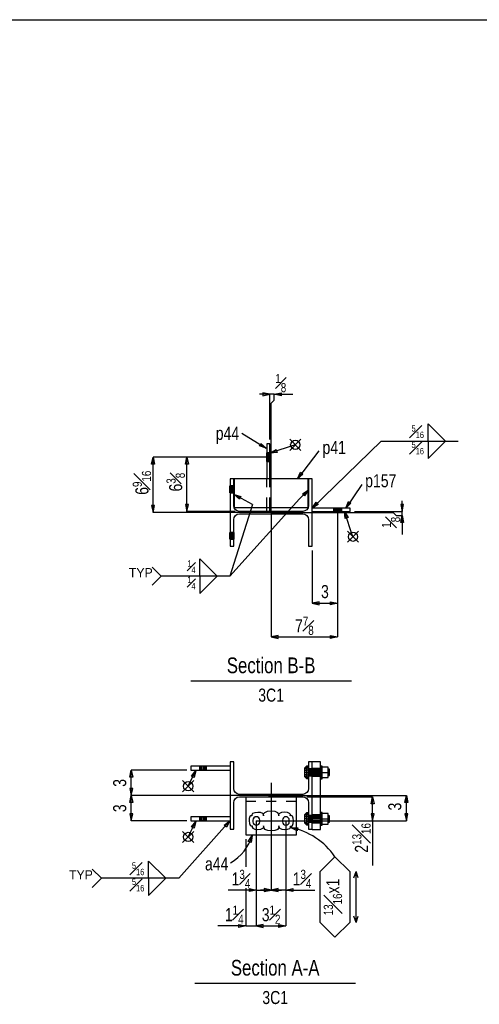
# Model space of a CAD drawing. Header units: inches. Extents: x -17.2 to 17.5, y -11.2 to 11.2.
# Tile 10 of 11: x 3.1 to 7.6, y 1.5 to 11.2. Entities that reach past the tile are written whole.
import ezdxf
from ezdxf.enums import TextEntityAlignment as Align

# ---------------------------------------------------------------- set-up
doc = ezdxf.new("R2010")
doc.units = ezdxf.units.IN
doc.header["$LTSCALE"] = 2.5
doc.header["$MEASUREMENT"] = 0
doc.linetypes.add('SDS2_5', pattern=[0.04, 0.02, -0.02])
doc.layers.add('Layer_0', color=7, linetype='Continuous')
doc.layers.add('Outline', color=7, linetype='Continuous')
doc.styles.add('MTextWidth', font='txt', dxfattribs={"width": 0.8, "height": 0.2})

msp = doc.modelspace()

# ---------------------------------------------------------------- linework, layer by layer
at = {"color": 1, "linetype": 'Continuous'}
for p, q in [((7.121, 7.0945), (7.121, 7.2638)), ((7.121, 7.2638), (7.2903, 7.0945)), ((5.281, 7.1741), (5.5219, 7.0239)), ((6.6553, 7.0945), (5.9764, 6.4337)), ((6.6553, 7.0945), (7.4173, 7.0945)), ((7.121, 7.0945), (7.121, 6.9251)), ((7.121, 6.9251), (7.2903, 7.0945)), ((5.4556, 7.0478), (5.4712, 7.0729)), ((5.5219, 7.0239), (5.4556, 7.0478)), ((5.4712, 7.0729), (5.5219, 7.0239)), ((5.5219, 7.0239), (5.5219, 7.0239)), ((6.0433, 7), (5.831, 6.7244)), ((4.3917, 6.8682), (4.4065, 6.9371)), ((4.4065, 6.3902), (4.4065, 6.9371)), ((4.4065, 6.9371), (4.4213, 6.8682)), ((4.7398, 6.9371), (4.4065, 6.9371)), ((4.7251, 6.8682), (4.7398, 6.9371)), ((4.7398, 6.4023), (4.7398, 6.9371)), ((4.7398, 6.9371), (4.7546, 6.8682)), ((5.5596, 6.9371), (4.7398, 6.9371)), ((4.4213, 6.8682), (4.3917, 6.8682)), ((4.7546, 6.8682), (4.7251, 6.8682)), ((5.831, 6.7244), (5.8613, 6.788)), ((5.8847, 6.77), (5.831, 6.7244)), ((5.831, 6.7244), (5.831, 6.7244)), ((5.8613, 6.788), (5.8847, 6.77)), ((6.4667, 6.6681), (6.3068, 6.4347)), ((5.389, 6.4693), (5.2056, 6.5695)), ((5.2056, 6.5695), (5.2056, 6.5695)), ((5.2056, 6.5695), (5.2731, 6.5494)), ((5.259, 6.5235), (5.2056, 6.5695)), ((5.2731, 6.5494), (5.259, 6.5235)), ((4.4213, 6.4591), (4.3917, 6.4591)), ((4.3917, 6.4591), (4.4065, 6.3902)), ((4.4065, 6.3902), (4.4213, 6.4591)), ((4.7546, 6.4712), (4.7251, 6.4712)), ((4.7251, 6.4712), (4.7398, 6.4023)), ((4.7398, 6.4023), (4.7546, 6.4712)), ((5.389, 6.4693), (5.165, 5.7635)), ((5.9764, 6.4337), (6.0155, 6.4924)), ((6.0361, 6.4712), (5.9764, 6.4337)), ((5.9764, 6.4337), (5.9764, 6.4337)), ((6.0155, 6.4924), (6.0361, 6.4712)), ((6.2273, 6.4337), (6.2273, 5.4972)), ((6.3068, 6.4347), (6.3335, 6.4998)), ((6.3579, 6.4832), (6.3068, 6.4347)), ((6.3068, 6.4347), (6.3068, 6.4347)), ((6.3335, 6.4998), (6.3579, 6.4832)), ((5.571, 6.3902), (4.4065, 6.3902)), ((5.2177, 6.4023), (4.7398, 6.4023)), ((5.571, 6.3902), (5.571, 5.1639)), ((5.9764, 6.0169), (5.9764, 5.4972)), ((6.0453, 5.512), (5.9764, 5.4972)), ((5.9764, 5.4972), (6.0453, 5.4825)), ((5.9764, 5.4972), (6.2273, 5.4972)), ((6.0453, 5.4825), (6.0453, 5.512)), ((6.1584, 5.4825), (6.1584, 5.512)), ((6.1584, 5.512), (6.2273, 5.4972)), ((6.2273, 5.4972), (6.1584, 5.4825)), ((6.2273, 5.4972), (6.2273, 5.1639)), ((5.6399, 5.1787), (5.571, 5.1639)), ((5.571, 5.1639), (5.6399, 5.1491)), ((5.571, 5.1639), (6.2273, 5.1639)), ((5.6399, 5.1491), (5.6399, 5.1787)), ((6.1584, 5.1491), (6.1584, 5.1787)), ((6.1584, 5.1787), (6.2273, 5.1639)), ((6.2273, 5.1639), (6.1584, 5.1491)), ((4.1769, 3.7812), (4.1916, 3.8501)), ((4.1916, 3.6001), (4.1916, 3.8501)), ((4.1916, 3.8501), (4.2064, 3.7812)), ((4.7385, 3.8501), (4.1916, 3.8501)), ((4.7532, 3.6923), (4.83, 3.8462)), ((4.786, 3.7911), (4.83, 3.8462)), ((4.8125, 3.778), (4.786, 3.7911)), ((4.83, 3.8462), (4.8125, 3.778)), ((4.83, 3.8462), (4.83, 3.8462)), ((4.2064, 3.7812), (4.1769, 3.7812)), ((4.6982, 3.6373), (4.8082, 3.7473)), ((4.6982, 3.7473), (4.8082, 3.6373)), ((5.571, 3.7251), (5.571, 2.668)), ((5.571, 3.7251), (5.571, 2.668)), ((4.2064, 3.669), (4.1769, 3.669)), ((4.1769, 3.669), (4.1916, 3.6001)), ((4.1769, 3.5312), (4.1916, 3.6001)), ((4.1916, 3.6001), (4.2064, 3.669)), ((4.1916, 3.3501), (4.1916, 3.6001)), ((4.1916, 3.6001), (4.2064, 3.5312)), ((5.7377, 3.6001), (4.1916, 3.6001)), ((5.7377, 3.6001), (4.1916, 3.6001)), ((5.5439, 3.6001), (6.9053, 3.6001)), ((6.8906, 3.5312), (6.9053, 3.6001)), ((6.9053, 3.3501), (6.9053, 3.6001)), ((6.9053, 3.6001), (6.9201, 3.5312)), ((4.2064, 3.5312), (4.1769, 3.5312)), ((5.9244, 3.588), (6.572, 3.588)), ((6.5572, 3.5191), (6.572, 3.588)), ((6.5868, 3.5191), (6.5572, 3.5191)), ((6.572, 3.3501), (6.572, 3.588)), ((6.572, 3.588), (6.5868, 3.5191)), ((6.9201, 3.5312), (6.8906, 3.5312)), ((4.2064, 3.419), (4.1769, 3.419)), ((4.1769, 3.419), (4.1916, 3.3501)), ((4.1916, 3.3501), (4.2064, 3.419)), ((6.5868, 3.419), (6.5572, 3.419)), ((6.5572, 3.419), (6.572, 3.3501)), ((6.572, 3.3501), (6.5868, 3.419)), ((6.9201, 3.419), (6.8906, 3.419)), ((6.8906, 3.419), (6.9053, 3.3501)), ((6.9053, 3.3501), (6.9201, 3.419)), ((4.7385, 3.3501), (4.1916, 3.3501)), ((4.6593, 2.7846), (5.1652, 3.3501)), ((4.7532, 3.1923), (4.83, 3.3462)), ((4.786, 3.2911), (4.83, 3.3462)), ((4.83, 3.3462), (4.8125, 3.278)), ((4.83, 3.3462), (4.83, 3.3462)), ((5.1083, 3.3086), (5.1652, 3.3501)), ((5.1303, 3.2889), (5.1083, 3.3086)), ((5.1652, 3.3501), (5.1303, 3.2889)), ((5.1652, 3.3501), (5.1652, 3.3501)), ((5.4252, 3.3501), (6.572, 3.3501)), ((5.4252, 3.3501), (5.4252, 2.668)), ((5.7169, 3.3501), (5.7169, 2.668)), ((6.572, 3.3501), (6.572, 2.91)), ((6.572, 3.3501), (6.9053, 3.3501)), ((4.6982, 3.1373), (4.8082, 3.2473)), ((4.6982, 3.2473), (4.8082, 3.1373)), ((4.8125, 3.278), (4.786, 3.2911)), ((5.763, 3.2846), (5.763, 3.2846)), ((5.763, 3.2846), (5.8334, 3.2826)), ((5.8264, 3.2539), (5.763, 3.2846)), ((5.8334, 3.2826), (5.8264, 3.2539)), ((5.321, 3.1713), (5.321, 2.8972)), ((4.3629, 2.7846), (4.3629, 2.9539)), ((4.3629, 2.9539), (4.5323, 2.7846)), ((3.8972, 2.7846), (3.8074, 2.8744)), ((3.8972, 2.7846), (3.8074, 2.6948)), ((4.6593, 2.7846), (3.8972, 2.7846)), ((4.3629, 2.7846), (4.3629, 2.6152)), ((4.3629, 2.6152), (4.5323, 2.7846)), ((5.4252, 2.668), (5.1466, 2.668)), ((5.321, 2.6871), (5.321, 2.316)), ((5.3563, 2.6532), (5.3563, 2.6828)), ((5.3563, 2.6828), (5.4252, 2.668)), ((5.4252, 2.668), (5.3563, 2.6532)), ((5.4252, 2.6704), (5.4252, 2.316)), ((5.4252, 2.6704), (5.4252, 2.316)), ((5.4252, 2.668), (5.571, 2.668)), ((5.571, 2.668), (5.4677, 2.668)), ((5.571, 2.668), (5.5021, 2.6828)), ((5.5021, 2.6828), (5.5021, 2.6532)), ((5.5021, 2.6532), (5.571, 2.668)), ((5.6399, 2.6828), (5.571, 2.668)), ((5.571, 2.668), (5.6744, 2.668)), ((5.571, 2.668), (5.6399, 2.6532)), ((5.7169, 2.668), (5.571, 2.668)), ((5.6399, 2.6532), (5.6399, 2.6828)), ((5.7169, 2.668), (5.7858, 2.6828)), ((5.7169, 2.668), (6.0028, 2.668)), ((5.7858, 2.6532), (5.7169, 2.668)), ((5.7169, 2.668), (5.7169, 2.316)), ((5.7858, 2.6828), (5.7858, 2.6532)), ((5.2521, 2.3012), (5.2521, 2.3307)), ((5.2521, 2.3307), (5.321, 2.316)), ((5.4941, 2.3307), (5.4252, 2.316)), ((5.4941, 2.3307), (5.4252, 2.316)), ((5.4941, 2.3012), (5.4941, 2.3307)), ((5.4941, 2.3012), (5.4941, 2.3307)), ((5.648, 2.3012), (5.648, 2.3307)), ((5.648, 2.3307), (5.7169, 2.316)), ((5.321, 2.316), (5.0457, 2.316)), ((5.321, 2.316), (5.2521, 2.3012)), ((5.321, 2.316), (5.4252, 2.316)), ((5.4252, 2.316), (5.5285, 2.316)), ((5.4252, 2.316), (5.4941, 2.3012)), ((5.4252, 2.316), (5.4941, 2.3012)), ((5.4252, 2.316), (5.7169, 2.316)), ((5.7169, 2.316), (5.648, 2.3012))]:
    msp.add_line(p, q, dxfattribs=at)
at = {"color": 2, "linetype": 'Continuous'}
msp.add_line((5.2071, 6.4406), (5.935, 6.4406), dxfattribs=at)
msp.add_lwpolyline([(5.384, 3.3015), (5.3828, 3.2903), (5.3905, 3.2787), (5.4116, 3.2702), (5.4405, 3.2669), (5.4693, 3.2699), (5.4905, 3.2783), (5.4983, 3.2898), (5.4972, 3.3011), (5.4957, 3.2861), (5.5059, 3.2706), (5.5341, 3.2592), (5.5725, 3.255), (5.611, 3.2589), (5.6392, 3.2701), (5.6496, 3.2854), (5.6482, 3.3005), (5.647, 3.2892), (5.6547, 3.2776), (5.6758, 3.2691), (5.7047, 3.2659), (5.7335, 3.2688), (5.7547, 3.2772), (5.7625, 3.2887), (5.7614, 3.3), (5.7716, 3.2991), (5.7818, 3.3063), (5.7891, 3.3253), (5.7915, 3.3513), (5.7883, 3.3772), (5.7805, 3.396), (5.77, 3.4028), (5.7599, 3.4017), (5.7609, 3.413), (5.7532, 3.4245), (5.732, 3.4328), (5.7031, 3.4358), (5.6743, 3.4326), (5.6532, 3.4241), (5.6455, 3.4125), (5.6467, 3.4012), (5.6481, 3.4162), (5.6377, 3.4316), (5.6095, 3.4427), (5.571, 3.4467), (5.5325, 3.4424), (5.5044, 3.4311), (5.4941, 3.4156), (5.4957, 3.4006), (5.4967, 3.4119), (5.489, 3.4234), (5.4678, 3.4318), (5.4389, 3.4347), (5.4101, 3.4315), (5.389, 3.423), (5.3813, 3.4114), (5.3824, 3.4001), (5.3726, 3.401), (5.3627, 3.3941), (5.3556, 3.3755), (5.3533, 3.3504), (5.3564, 3.3253), (5.364, 3.307), (5.3742, 3.3004), (5.384, 3.3015)], dxfattribs=at)
at = {"color": 1, "linetype": 'Continuous'}
for centre in [(4.7532, 3.6923), (4.7532, 3.1923)]:
    msp.add_circle(centre, 0.0458, dxfattribs=at)
msp.add_arc((5.6343, 2.6127), 0.6841, 34.16132, 79.16132, dxfattribs=at)
at = {"layer": 'Layer_0', "color": 2, "linetype": 'Continuous'}
for p, q in [((-17.25, 11.25), (17.25, 11.25)), ((5.5596, 7.0689), (5.5283, 7.0689)), ((5.5283, 7.0689), (5.5283, 6.7219)), ((5.5596, 6.7219), (5.5596, 7.0689)), ((5.5283, 6.9787), (5.5279, 6.9787)), ((5.5279, 6.8954), (5.5283, 6.8954)), ((5.56, 6.9787), (5.5596, 6.9787)), ((5.5596, 6.8954), (5.56, 6.8954)), ((5.2019, 6.7219), (5.1656, 6.7219)), ((5.1656, 6.7219), (5.1656, 6.0585)), ((5.2019, 6.4598), (5.2019, 6.7219)), ((5.935, 6.7219), (5.2071, 6.7219)), ((5.2071, 6.7219), (5.2071, 6.4406)), ((5.935, 6.4406), (5.935, 6.7219)), ((5.9764, 6.7219), (5.9402, 6.7219)), ((5.9402, 6.7219), (5.9402, 6.4598)), ((5.9764, 6.0585), (5.9764, 6.7219)), ((5.1656, 6.6532), (5.1652, 6.6532)), ((5.2023, 6.6532), (5.2019, 6.6532)), ((5.1652, 6.5855), (5.1656, 6.5855)), ((5.2019, 6.5855), (5.2023, 6.5855)), ((5.2062, 6.4378), (5.2019, 6.4598)), ((5.2187, 6.4191), (5.2062, 6.4378)), ((5.2374, 6.4066), (5.2187, 6.4191)), ((5.5283, 6.4023), (5.5283, 6.4406)), ((5.5596, 6.4023), (5.5596, 6.4406)), ((5.9234, 6.4191), (5.9047, 6.4066)), ((5.9358, 6.4378), (5.9234, 6.4191)), ((5.9402, 6.4598), (5.9358, 6.4378)), ((6.3514, 6.4337), (5.9764, 6.4337)), ((6.1856, 6.4341), (6.1856, 6.4337)), ((6.2689, 6.4337), (6.2689, 6.4341)), ((6.3514, 6.4025), (6.3514, 6.4337)), ((5.2019, 6.3206), (5.2062, 6.3426)), ((5.2019, 6.0585), (5.2019, 6.3206)), ((5.2062, 6.3426), (5.2187, 6.3613)), ((5.2187, 6.3613), (5.2374, 6.3737)), ((5.2594, 6.4023), (5.2374, 6.4066)), ((5.2374, 6.3737), (5.2594, 6.3781)), ((5.8827, 6.4023), (5.2594, 6.4023)), ((5.2594, 6.3781), (5.8827, 6.3781)), ((5.9047, 6.4066), (5.8827, 6.4023)), ((5.8827, 6.3781), (5.9047, 6.3737)), ((5.9047, 6.3737), (5.9234, 6.3613)), ((5.9234, 6.3613), (5.9358, 6.3426)), ((5.9358, 6.3426), (5.9402, 6.3206)), ((5.9402, 6.3206), (5.9402, 6.0585)), ((5.9764, 6.4025), (6.3514, 6.4025)), ((6.1856, 6.4025), (6.1856, 6.4021)), ((6.2689, 6.4021), (6.2689, 6.4025)), ((5.1656, 6.1949), (5.1652, 6.1949)), ((5.1652, 6.1272), (5.1656, 6.1272)), ((5.2023, 6.1949), (5.2019, 6.1949)), ((5.2019, 6.1272), (5.2023, 6.1272)), ((5.1656, 6.0585), (5.2019, 6.0585)), ((5.9402, 6.0585), (5.9764, 6.0585)), ((4.7802, 3.8917), (4.7802, 3.8501)), ((5.1656, 3.8917), (4.7802, 3.8917)), ((4.8663, 3.8922), (4.8663, 3.8917)), ((4.934, 3.8917), (4.934, 3.8922)), ((5.2019, 3.9317), (5.1656, 3.9317)), ((5.1656, 3.9317), (5.1656, 3.2684)), ((5.2019, 3.6697), (5.2019, 3.9317)), ((5.9764, 3.9317), (5.9402, 3.9317)), ((5.9402, 3.9317), (5.9402, 3.6697)), ((6.0598, 3.9334), (5.9764, 3.9334)), ((5.9764, 3.9334), (5.9764, 3.9317)), ((5.9764, 3.2684), (5.9764, 3.9317)), ((6.0598, 3.2667), (6.0598, 3.9334)), ((4.7802, 3.8501), (5.1652, 3.8501)), ((4.8663, 3.8501), (4.8663, 3.8497)), ((4.934, 3.8497), (4.934, 3.8501)), ((5.9402, 3.8631), (5.94, 3.8631)), ((5.94, 3.7954), (5.9402, 3.7954)), ((6.0599, 3.8683), (6.0598, 3.8683)), ((6.0598, 3.7902), (6.0599, 3.7902)), ((5.2062, 3.6476), (5.2019, 3.6697)), ((5.2187, 3.629), (5.2062, 3.6476)), ((5.2374, 3.6165), (5.2187, 3.629)), ((5.2594, 3.6122), (5.2374, 3.6165)), ((5.8827, 3.6122), (5.2594, 3.6122)), ((5.9047, 3.6165), (5.8827, 3.6122)), ((5.9234, 3.629), (5.9047, 3.6165)), ((5.9358, 3.6476), (5.9234, 3.629)), ((5.9402, 3.6697), (5.9358, 3.6476)), ((5.2019, 3.5305), (5.2062, 3.5525)), ((5.2019, 3.2684), (5.2019, 3.5305)), ((5.2062, 3.5525), (5.2187, 3.5711)), ((5.2187, 3.5711), (5.2374, 3.5836)), ((5.2374, 3.5836), (5.2594, 3.588)), ((5.2594, 3.588), (5.8827, 3.588)), ((5.321, 3.588), (5.321, 3.213)), ((5.821, 3.213), (5.821, 3.588)), ((5.8827, 3.588), (5.9047, 3.5836)), ((5.9047, 3.5836), (5.9234, 3.5711)), ((5.9234, 3.5711), (5.9358, 3.5525)), ((5.9358, 3.5525), (5.9402, 3.5305)), ((5.9402, 3.5305), (5.9402, 3.2684)), ((5.9402, 3.4048), (5.94, 3.4048)), ((6.0599, 3.41), (6.0598, 3.41)), ((4.7802, 3.3917), (4.7802, 3.3501)), ((5.1652, 3.3917), (4.7802, 3.3917)), ((4.7802, 3.3501), (5.1652, 3.3501)), ((4.8663, 3.3922), (4.8663, 3.3917)), ((4.8663, 3.3501), (4.8663, 3.3497)), ((4.934, 3.3917), (4.934, 3.3922)), ((4.934, 3.3497), (4.934, 3.3501)), ((5.94, 3.337), (5.9402, 3.337)), ((6.0598, 3.3318), (6.0599, 3.3318)), ((5.1656, 3.2684), (5.2019, 3.2684)), ((5.321, 3.213), (5.821, 3.213)), ((5.9402, 3.2684), (5.9764, 3.2684)), ((5.9764, 3.2684), (5.9764, 3.2667)), ((5.9764, 3.2667), (6.0598, 3.2667))]:
    msp.add_line(p, q, dxfattribs=at)
at = {"layer": 'Layer_0', "color": 1, "linetype": 'SDS2_5'}
for p, q in [((5.5279, 6.9762), (5.5279, 6.9787)), ((5.5279, 6.9762), (5.5283, 6.9762)), ((5.5279, 6.9688), (5.5279, 6.9762)), ((5.5279, 6.9688), (5.5283, 6.9688)), ((5.5279, 6.9578), (5.5279, 6.9688)), ((5.5279, 6.9578), (5.5283, 6.9578)), ((5.5279, 6.9449), (5.5279, 6.9578)), ((5.5279, 6.9449), (5.5283, 6.9449)), ((5.5279, 6.9293), (5.5279, 6.9449)), ((5.5283, 6.9293), (5.5279, 6.9293)), ((5.5279, 6.9163), (5.5279, 6.9293)), ((5.5283, 6.9163), (5.5279, 6.9163)), ((5.5279, 6.9053), (5.5279, 6.9163)), ((5.5283, 6.9053), (5.5279, 6.9053)), ((5.5279, 6.898), (5.5279, 6.9053)), ((5.5283, 6.898), (5.5279, 6.898)), ((5.5279, 6.8954), (5.5279, 6.898)), ((5.5596, 6.9787), (5.5283, 6.9787)), ((5.5283, 6.9762), (5.5596, 6.9762)), ((5.5283, 6.9688), (5.5596, 6.9688)), ((5.5283, 6.9578), (5.5596, 6.9578)), ((5.5283, 6.9449), (5.5596, 6.9449)), ((5.5596, 6.9293), (5.5283, 6.9293)), ((5.5596, 6.9163), (5.5283, 6.9163)), ((5.5596, 6.9053), (5.5283, 6.9053)), ((5.5596, 6.898), (5.5283, 6.898)), ((5.5283, 6.8954), (5.5596, 6.8954)), ((5.5596, 6.9762), (5.56, 6.9762)), ((5.5596, 6.9688), (5.56, 6.9688)), ((5.5596, 6.9578), (5.56, 6.9578)), ((5.5596, 6.9449), (5.56, 6.9449)), ((5.56, 6.9293), (5.5596, 6.9293)), ((5.56, 6.9163), (5.5596, 6.9163)), ((5.56, 6.9053), (5.5596, 6.9053)), ((5.56, 6.898), (5.5596, 6.898)), ((5.56, 6.9787), (5.56, 6.9762)), ((5.56, 6.9762), (5.56, 6.9688)), ((5.56, 6.9688), (5.56, 6.9578)), ((5.56, 6.9578), (5.56, 6.9449)), ((5.56, 6.9449), (5.56, 6.9293)), ((5.56, 6.9293), (5.56, 6.9163)), ((5.56, 6.9163), (5.56, 6.9053)), ((5.56, 6.9053), (5.56, 6.898)), ((5.56, 6.898), (5.56, 6.8954)), ((5.5283, 6.4406), (5.5283, 6.7219)), ((5.5596, 6.4406), (5.5596, 6.7219)), ((5.1652, 6.6506), (5.1652, 6.6532)), ((5.1652, 6.6433), (5.1652, 6.6506)), ((5.1652, 6.6506), (5.1656, 6.6506)), ((5.1652, 6.6323), (5.1652, 6.6433)), ((5.1652, 6.6433), (5.1656, 6.6433)), ((5.1652, 6.6194), (5.1652, 6.6323)), ((5.1652, 6.6323), (5.1656, 6.6323)), ((5.1652, 6.6064), (5.1652, 6.6194)), ((5.1652, 6.6194), (5.1656, 6.6194)), ((5.1652, 6.5954), (5.1652, 6.6064)), ((5.1656, 6.6064), (5.1652, 6.6064)), ((5.2019, 6.6532), (5.1656, 6.6532)), ((5.1656, 6.6506), (5.2019, 6.6506)), ((5.1656, 6.6433), (5.2019, 6.6433)), ((5.1656, 6.6323), (5.2019, 6.6323)), ((5.1656, 6.6194), (5.2019, 6.6194)), ((5.2019, 6.6064), (5.1656, 6.6064)), ((5.2019, 6.6506), (5.2023, 6.6506)), ((5.2019, 6.6433), (5.2023, 6.6433)), ((5.2019, 6.6323), (5.2023, 6.6323)), ((5.2019, 6.6194), (5.2023, 6.6194)), ((5.2023, 6.6064), (5.2019, 6.6064)), ((5.2023, 6.6532), (5.2023, 6.6506)), ((5.2023, 6.6506), (5.2023, 6.6433)), ((5.2023, 6.6433), (5.2023, 6.6323)), ((5.2023, 6.6323), (5.2023, 6.6194)), ((5.2023, 6.6194), (5.2023, 6.6064)), ((5.2023, 6.6064), (5.2023, 6.5954)), ((5.1652, 6.5881), (5.1652, 6.5954)), ((5.1656, 6.5954), (5.1652, 6.5954)), ((5.1652, 6.5855), (5.1652, 6.5881)), ((5.1656, 6.5881), (5.1652, 6.5881)), ((5.2019, 6.5954), (5.1656, 6.5954)), ((5.2019, 6.5881), (5.1656, 6.5881)), ((5.1656, 6.5855), (5.2019, 6.5855)), ((5.2023, 6.5954), (5.2019, 6.5954)), ((5.2023, 6.5881), (5.2019, 6.5881)), ((5.2023, 6.5954), (5.2023, 6.5881)), ((5.2023, 6.5881), (5.2023, 6.5855)), ((6.1856, 6.4341), (6.1882, 6.4341)), ((6.1856, 6.4337), (6.1856, 6.4025)), ((6.1882, 6.4337), (6.1882, 6.4341)), ((6.1882, 6.4341), (6.1955, 6.4341)), ((6.1882, 6.4025), (6.1882, 6.4337)), ((6.1955, 6.4337), (6.1955, 6.4341)), ((6.1955, 6.4341), (6.2065, 6.4341)), ((6.1955, 6.4025), (6.1955, 6.4337)), ((6.2065, 6.4337), (6.2065, 6.4341)), ((6.2065, 6.4341), (6.2195, 6.4341)), ((6.2065, 6.4025), (6.2065, 6.4337)), ((6.2195, 6.4337), (6.2195, 6.4341)), ((6.2195, 6.4341), (6.2351, 6.4341)), ((6.2195, 6.4025), (6.2195, 6.4337)), ((6.2351, 6.4341), (6.248, 6.4341)), ((6.2351, 6.4341), (6.2351, 6.4337)), ((6.2351, 6.4337), (6.2351, 6.4025)), ((6.248, 6.4341), (6.259, 6.4341)), ((6.248, 6.4341), (6.248, 6.4337)), ((6.248, 6.4337), (6.248, 6.4025)), ((6.259, 6.4341), (6.2664, 6.4341)), ((6.259, 6.4341), (6.259, 6.4337)), ((6.259, 6.4337), (6.259, 6.4025)), ((6.2664, 6.4341), (6.2689, 6.4341)), ((6.2664, 6.4341), (6.2664, 6.4337)), ((6.2664, 6.4337), (6.2664, 6.4025)), ((6.2689, 6.4025), (6.2689, 6.4337)), ((6.1882, 6.4021), (6.1856, 6.4021)), ((6.1882, 6.4021), (6.1882, 6.4025)), ((6.1955, 6.4021), (6.1882, 6.4021)), ((6.1955, 6.4021), (6.1955, 6.4025)), ((6.2065, 6.4021), (6.1955, 6.4021)), ((6.2065, 6.4021), (6.2065, 6.4025)), ((6.2195, 6.4021), (6.2065, 6.4021)), ((6.2195, 6.4021), (6.2195, 6.4025)), ((6.2351, 6.4021), (6.2195, 6.4021)), ((6.2351, 6.4025), (6.2351, 6.4021)), ((6.248, 6.4021), (6.2351, 6.4021)), ((6.248, 6.4025), (6.248, 6.4021)), ((6.259, 6.4021), (6.248, 6.4021)), ((6.259, 6.4025), (6.259, 6.4021)), ((6.2664, 6.4021), (6.259, 6.4021)), ((6.2664, 6.4025), (6.2664, 6.4021)), ((6.2689, 6.4021), (6.2664, 6.4021)), ((5.1652, 6.1923), (5.1652, 6.1949)), ((5.1652, 6.185), (5.1652, 6.1923)), ((5.1652, 6.1923), (5.1656, 6.1923)), ((5.1652, 6.174), (5.1652, 6.185)), ((5.1652, 6.185), (5.1656, 6.185)), ((5.1652, 6.161), (5.1652, 6.174)), ((5.1652, 6.174), (5.1656, 6.174)), ((5.1652, 6.1481), (5.1652, 6.161)), ((5.1652, 6.161), (5.1656, 6.161)), ((5.1652, 6.1371), (5.1652, 6.1481)), ((5.1656, 6.1481), (5.1652, 6.1481)), ((5.1652, 6.1297), (5.1652, 6.1371)), ((5.1656, 6.1371), (5.1652, 6.1371)), ((5.1652, 6.1272), (5.1652, 6.1297)), ((5.1656, 6.1297), (5.1652, 6.1297)), ((5.2019, 6.1949), (5.1656, 6.1949)), ((5.1656, 6.1923), (5.2019, 6.1923)), ((5.1656, 6.185), (5.2019, 6.185)), ((5.1656, 6.174), (5.2019, 6.174)), ((5.1656, 6.161), (5.2019, 6.161)), ((5.2019, 6.1481), (5.1656, 6.1481)), ((5.2019, 6.1371), (5.1656, 6.1371)), ((5.2019, 6.1297), (5.1656, 6.1297)), ((5.1656, 6.1272), (5.2019, 6.1272)), ((5.2019, 6.1923), (5.2023, 6.1923)), ((5.2019, 6.185), (5.2023, 6.185)), ((5.2019, 6.174), (5.2023, 6.174)), ((5.2019, 6.161), (5.2023, 6.161)), ((5.2023, 6.1481), (5.2019, 6.1481)), ((5.2023, 6.1371), (5.2019, 6.1371)), ((5.2023, 6.1297), (5.2019, 6.1297)), ((5.2023, 6.1949), (5.2023, 6.1923)), ((5.2023, 6.1923), (5.2023, 6.185)), ((5.2023, 6.185), (5.2023, 6.174)), ((5.2023, 6.174), (5.2023, 6.161)), ((5.2023, 6.161), (5.2023, 6.1481)), ((5.2023, 6.1481), (5.2023, 6.1371)), ((5.2023, 6.1371), (5.2023, 6.1297)), ((5.2023, 6.1297), (5.2023, 6.1272)), ((4.8663, 3.8922), (4.8689, 3.8922)), ((4.8663, 3.8917), (4.8663, 3.8501)), ((4.8689, 3.8917), (4.8689, 3.8922)), ((4.8689, 3.8922), (4.8763, 3.8922)), ((4.8689, 3.8501), (4.8689, 3.8917)), ((4.8763, 3.8917), (4.8763, 3.8922)), ((4.8763, 3.8922), (4.8872, 3.8922)), ((4.8763, 3.8501), (4.8763, 3.8917)), ((4.8872, 3.8917), (4.8872, 3.8922)), ((4.8872, 3.8922), (4.9002, 3.8922)), ((4.8872, 3.8501), (4.8872, 3.8917)), ((4.9002, 3.8922), (4.9002, 3.8917)), ((4.9002, 3.8922), (4.9131, 3.8922)), ((4.9002, 3.8917), (4.9002, 3.8501)), ((4.9131, 3.8922), (4.9131, 3.8917)), ((4.9131, 3.8922), (4.9241, 3.8922)), ((4.9131, 3.8917), (4.9131, 3.8501)), ((4.9241, 3.8922), (4.9241, 3.8917)), ((4.9241, 3.8922), (4.9315, 3.8922)), ((4.9241, 3.8917), (4.9241, 3.8501)), ((4.9315, 3.8922), (4.9315, 3.8917)), ((4.9315, 3.8922), (4.934, 3.8922)), ((4.9315, 3.8917), (4.9315, 3.8501)), ((4.934, 3.8501), (4.934, 3.8917)), ((4.8689, 3.8497), (4.8663, 3.8497)), ((4.8689, 3.8497), (4.8689, 3.8501)), ((4.8763, 3.8497), (4.8689, 3.8497)), ((4.8763, 3.8497), (4.8763, 3.8501)), ((4.8872, 3.8497), (4.8763, 3.8497)), ((4.8872, 3.8497), (4.8872, 3.8501)), ((4.9002, 3.8497), (4.8872, 3.8497)), ((4.9002, 3.8501), (4.9002, 3.8497)), ((4.9131, 3.8497), (4.9002, 3.8497)), ((4.9131, 3.8501), (4.9131, 3.8497)), ((4.9241, 3.8497), (4.9131, 3.8497)), ((4.9241, 3.8501), (4.9241, 3.8497)), ((4.9315, 3.8497), (4.9241, 3.8497)), ((4.9315, 3.8501), (4.9315, 3.8497)), ((4.934, 3.8497), (4.9315, 3.8497)), ((5.94, 3.8631), (5.9398, 3.8631)), ((5.9398, 3.8605), (5.9398, 3.8631)), ((5.9398, 3.8605), (5.94, 3.8605)), ((5.9398, 3.8532), (5.9398, 3.8605)), ((5.9398, 3.8532), (5.94, 3.8532)), ((5.9398, 3.8422), (5.9398, 3.8532)), ((5.9398, 3.8422), (5.94, 3.8422)), ((5.9398, 3.8292), (5.9398, 3.8422)), ((5.9398, 3.8163), (5.9398, 3.8292)), ((5.94, 3.8163), (5.9398, 3.8163)), ((5.9398, 3.8053), (5.9398, 3.8163)), ((5.94, 3.8053), (5.9398, 3.8053)), ((5.9398, 3.798), (5.9398, 3.8053)), ((5.94, 3.798), (5.9398, 3.798)), ((5.9398, 3.7954), (5.9398, 3.798)), ((5.9398, 3.7954), (5.94, 3.7954)), ((5.94, 3.8605), (5.9402, 3.8605)), ((6.0599, 3.8605), (5.94, 3.8605)), ((5.94, 3.8532), (5.9402, 3.8532)), ((5.94, 3.8422), (5.9402, 3.8422)), ((5.9402, 3.8292), (5.94, 3.8292)), ((5.9402, 3.8163), (5.94, 3.8163)), ((5.9402, 3.8053), (5.94, 3.8053)), ((5.9402, 3.798), (5.94, 3.798)), ((5.94, 3.798), (6.0599, 3.798)), ((5.9769, 3.8631), (5.9402, 3.8631)), ((5.9402, 3.8605), (5.9769, 3.8605)), ((5.9402, 3.8532), (5.9769, 3.8532)), ((5.9402, 3.8422), (5.9769, 3.8422)), ((5.9764, 3.8292), (5.9402, 3.8292)), ((5.9769, 3.8163), (5.9402, 3.8163)), ((5.9769, 3.8053), (5.9402, 3.8053)), ((5.9769, 3.798), (5.9402, 3.798)), ((5.9402, 3.7954), (5.9769, 3.7954)), ((6.0598, 3.8683), (5.976, 3.8683)), ((5.976, 3.8653), (5.976, 3.8683)), ((5.976, 3.8653), (6.0598, 3.8653)), ((5.976, 3.8569), (5.976, 3.8653)), ((5.976, 3.8569), (6.0598, 3.8569)), ((5.976, 3.8442), (5.976, 3.8569)), ((5.976, 3.8442), (6.0598, 3.8442)), ((5.976, 3.8292), (5.976, 3.8442)), ((6.0598, 3.8292), (5.976, 3.8292)), ((5.976, 3.8143), (5.976, 3.8292)), ((6.0598, 3.8143), (5.976, 3.8143)), ((5.976, 3.8016), (5.976, 3.8143)), ((6.0598, 3.8016), (5.976, 3.8016)), ((5.976, 3.7931), (5.976, 3.8016)), ((6.0598, 3.7931), (5.976, 3.7931)), ((5.976, 3.7902), (5.976, 3.7931)), ((5.976, 3.7902), (6.0598, 3.7902)), ((5.9769, 3.8631), (5.9769, 3.8605)), ((5.9769, 3.8532), (5.9769, 3.8422)), ((5.9769, 3.8422), (5.9769, 3.8292)), ((5.9769, 3.8292), (5.9769, 3.8163)), ((5.9769, 3.8163), (5.9769, 3.8053)), ((5.9769, 3.798), (5.9769, 3.7954)), ((6.0598, 3.8653), (6.0599, 3.8653)), ((6.0598, 3.8569), (6.0599, 3.8569)), ((6.0598, 3.8442), (6.0599, 3.8442)), ((6.0599, 3.8292), (6.0598, 3.8292)), ((6.0599, 3.8143), (6.0598, 3.8143)), ((6.0599, 3.8016), (6.0598, 3.8016)), ((6.0599, 3.7931), (6.0598, 3.7931)), ((6.0602, 3.8683), (6.0599, 3.8683)), ((6.0599, 3.8653), (6.0602, 3.8653)), ((6.0599, 3.8569), (6.0602, 3.8569)), ((6.0599, 3.8442), (6.0602, 3.8442)), ((6.0602, 3.8292), (6.0599, 3.8292)), ((6.0602, 3.8143), (6.0599, 3.8143)), ((6.0602, 3.8016), (6.0599, 3.8016)), ((6.0602, 3.7931), (6.0599, 3.7931)), ((6.0599, 3.7902), (6.0602, 3.7902)), ((6.0602, 3.8683), (6.0602, 3.8653)), ((6.0602, 3.8653), (6.0602, 3.8569)), ((6.0602, 3.8569), (6.0602, 3.8442)), ((6.0602, 3.8442), (6.0602, 3.8292)), ((6.0602, 3.8292), (6.0602, 3.8143)), ((6.0602, 3.8143), (6.0602, 3.8016)), ((6.0602, 3.8016), (6.0602, 3.7931)), ((6.0602, 3.7931), (6.0602, 3.7902)), ((5.321, 3.5463), (5.821, 3.5463)), ((5.94, 3.4048), (5.9398, 3.4048)), ((5.9398, 3.4022), (5.9398, 3.4048)), ((5.9398, 3.4022), (5.94, 3.4022)), ((5.9398, 3.3948), (5.9398, 3.4022)), ((5.94, 3.4022), (5.9402, 3.4022)), ((6.0599, 3.4022), (5.94, 3.4022)), ((5.9769, 3.4048), (5.9402, 3.4048)), ((5.9402, 3.4022), (5.9769, 3.4022)), ((6.0598, 3.41), (5.976, 3.41)), ((5.976, 3.407), (5.976, 3.41)), ((5.976, 3.407), (6.0598, 3.407)), ((5.976, 3.3985), (5.976, 3.407)), ((5.976, 3.3985), (6.0598, 3.3985)), ((5.976, 3.3859), (5.976, 3.3985)), ((5.9769, 3.4048), (5.9769, 3.4022)), ((6.0598, 3.407), (6.0599, 3.407)), ((6.0598, 3.3985), (6.0599, 3.3985)), ((6.0602, 3.41), (6.0599, 3.41)), ((6.0599, 3.407), (6.0602, 3.407)), ((6.0599, 3.3985), (6.0602, 3.3985)), ((6.0602, 3.41), (6.0602, 3.407)), ((6.0602, 3.407), (6.0602, 3.3985)), ((6.0602, 3.3985), (6.0602, 3.3859)), ((4.8663, 3.3922), (4.8689, 3.3922)), ((4.8663, 3.3917), (4.8663, 3.3501)), ((4.8689, 3.3497), (4.8663, 3.3497)), ((4.8689, 3.3917), (4.8689, 3.3922)), ((4.8689, 3.3922), (4.8763, 3.3922)), ((4.8689, 3.3501), (4.8689, 3.3917)), ((4.8689, 3.3497), (4.8689, 3.3501)), ((4.8763, 3.3497), (4.8689, 3.3497)), ((4.8763, 3.3917), (4.8763, 3.3922)), ((4.8763, 3.3922), (4.8872, 3.3922)), ((4.8763, 3.3501), (4.8763, 3.3917)), ((4.8763, 3.3497), (4.8763, 3.3501)), ((4.8872, 3.3497), (4.8763, 3.3497)), ((4.8872, 3.3917), (4.8872, 3.3922)), ((4.8872, 3.3922), (4.9002, 3.3922)), ((4.8872, 3.3501), (4.8872, 3.3917)), ((4.8872, 3.3497), (4.8872, 3.3501)), ((4.9002, 3.3497), (4.8872, 3.3497)), ((4.9002, 3.3922), (4.9002, 3.3917)), ((4.9002, 3.3922), (4.9131, 3.3922)), ((4.9002, 3.3917), (4.9002, 3.3501)), ((4.9002, 3.3501), (4.9002, 3.3497)), ((4.9131, 3.3497), (4.9002, 3.3497)), ((4.9131, 3.3922), (4.9131, 3.3917)), ((4.9131, 3.3922), (4.9241, 3.3922)), ((4.9131, 3.3917), (4.9131, 3.3501)), ((4.9131, 3.3501), (4.9131, 3.3497)), ((4.9241, 3.3497), (4.9131, 3.3497)), ((4.9241, 3.3922), (4.9241, 3.3917)), ((4.9241, 3.3922), (4.9315, 3.3922)), ((4.9241, 3.3917), (4.9241, 3.3501)), ((4.9241, 3.3501), (4.9241, 3.3497)), ((4.9315, 3.3497), (4.9241, 3.3497)), ((4.9315, 3.3922), (4.9315, 3.3917)), ((4.9315, 3.3922), (4.934, 3.3922)), ((4.9315, 3.3917), (4.9315, 3.3501)), ((4.9315, 3.3501), (4.9315, 3.3497)), ((4.934, 3.3497), (4.9315, 3.3497)), ((4.934, 3.3501), (4.934, 3.3917)), ((5.9398, 3.3948), (5.94, 3.3948)), ((5.9398, 3.3839), (5.9398, 3.3948)), ((5.9398, 3.3839), (5.94, 3.3839)), ((5.9398, 3.3709), (5.9398, 3.3839)), ((5.9398, 3.3579), (5.9398, 3.3709)), ((5.94, 3.3579), (5.9398, 3.3579)), ((5.9398, 3.347), (5.9398, 3.3579)), ((5.94, 3.347), (5.9398, 3.347)), ((5.9398, 3.3396), (5.9398, 3.347)), ((5.94, 3.3396), (5.9398, 3.3396)), ((5.9398, 3.337), (5.9398, 3.3396)), ((5.9398, 3.337), (5.94, 3.337)), ((5.94, 3.3948), (5.9402, 3.3948)), ((5.94, 3.3839), (5.9402, 3.3839)), ((5.9402, 3.3709), (5.94, 3.3709)), ((5.9402, 3.3579), (5.94, 3.3579)), ((5.9402, 3.347), (5.94, 3.347)), ((5.94, 3.3397), (6.0599, 3.3397)), ((5.9402, 3.3396), (5.94, 3.3396)), ((5.9402, 3.3948), (5.9769, 3.3948)), ((5.9402, 3.3839), (5.9769, 3.3839)), ((5.9764, 3.3709), (5.9402, 3.3709)), ((5.9769, 3.3579), (5.9402, 3.3579)), ((5.9769, 3.347), (5.9402, 3.347)), ((5.9769, 3.3396), (5.9402, 3.3396)), ((5.9402, 3.337), (5.9769, 3.337)), ((5.976, 3.3859), (6.0598, 3.3859)), ((5.976, 3.3709), (5.976, 3.3859)), ((6.0598, 3.3709), (5.976, 3.3709)), ((5.976, 3.356), (5.976, 3.3709)), ((6.0598, 3.356), (5.976, 3.356)), ((5.976, 3.3433), (5.976, 3.356)), ((6.0598, 3.3433), (5.976, 3.3433)), ((5.976, 3.3348), (5.976, 3.3433)), ((6.0598, 3.3348), (5.976, 3.3348)), ((5.976, 3.3318), (5.976, 3.3348)), ((5.976, 3.3318), (6.0598, 3.3318)), ((5.9769, 3.3948), (5.9769, 3.3839)), ((5.9769, 3.3839), (5.9769, 3.3709)), ((5.9769, 3.3709), (5.9769, 3.3579)), ((5.9769, 3.3579), (5.9769, 3.347)), ((5.9769, 3.3396), (5.9769, 3.337)), ((6.0598, 3.3859), (6.0599, 3.3859)), ((6.0599, 3.3709), (6.0598, 3.3709)), ((6.0599, 3.356), (6.0598, 3.356)), ((6.0599, 3.3433), (6.0598, 3.3433)), ((6.0599, 3.3348), (6.0598, 3.3348)), ((6.0599, 3.3859), (6.0602, 3.3859)), ((6.0602, 3.3709), (6.0599, 3.3709)), ((6.0602, 3.356), (6.0599, 3.356)), ((6.0602, 3.3433), (6.0599, 3.3433)), ((6.0602, 3.3348), (6.0599, 3.3348)), ((6.0599, 3.3318), (6.0602, 3.3318)), ((6.0602, 3.3859), (6.0602, 3.3709)), ((6.0602, 3.3709), (6.0602, 3.356)), ((6.0602, 3.356), (6.0602, 3.3433)), ((6.0602, 3.3433), (6.0602, 3.3348)), ((6.0602, 3.3348), (6.0602, 3.3318))]:
    msp.add_line(p, q, dxfattribs=at)
at = {"layer": 'Layer_0', "color": 1, "linetype": 'Continuous'}
for p, q in [((5.9205, 3.8894), (5.901, 3.8693)), ((5.9205, 3.8848), (5.901, 3.8663)), ((5.94, 3.8894), (5.9205, 3.8894)), ((5.9205, 3.8894), (5.9205, 3.8848)), ((5.94, 3.8848), (5.9205, 3.8848)), ((5.9205, 3.8848), (5.9205, 3.8718)), ((5.94, 3.8848), (5.94, 3.8894)), ((5.94, 3.8718), (5.94, 3.8848)), ((6.073, 3.8917), (6.0599, 3.8917)), ((6.0599, 3.8917), (6.0599, 3.887)), ((6.0599, 3.887), (6.0599, 3.8734)), ((6.073, 3.887), (6.073, 3.8917)), ((6.073, 3.8734), (6.073, 3.887)), ((5.9205, 3.8718), (5.901, 3.8576)), ((5.901, 3.8693), (5.901, 3.8663)), ((5.901, 3.8663), (5.901, 3.8576)), ((5.901, 3.8576), (5.901, 3.8446)), ((5.9205, 3.8523), (5.901, 3.8446)), ((5.901, 3.8446), (5.901, 3.8292)), ((5.9205, 3.8292), (5.901, 3.8292)), ((5.901, 3.8292), (5.901, 3.8139)), ((5.901, 3.8139), (5.9205, 3.8062)), ((5.901, 3.8139), (5.901, 3.8009)), ((5.901, 3.8009), (5.9205, 3.7867)), ((5.901, 3.8009), (5.901, 3.7922)), ((5.901, 3.7922), (5.9205, 3.7737)), ((5.901, 3.7922), (5.901, 3.7891)), ((5.901, 3.7891), (5.9205, 3.7691)), ((5.94, 3.8718), (5.9205, 3.8718)), ((5.9205, 3.8718), (5.9205, 3.8523)), ((5.94, 3.8523), (5.9205, 3.8523)), ((5.9205, 3.8523), (5.9205, 3.8292)), ((5.9205, 3.8292), (5.94, 3.8292)), ((5.9205, 3.8292), (5.9205, 3.8062)), ((5.9205, 3.8062), (5.94, 3.8062)), ((5.9205, 3.8062), (5.9205, 3.7867)), ((5.9205, 3.7867), (5.94, 3.7867)), ((5.9205, 3.7867), (5.9205, 3.7737)), ((5.94, 3.8523), (5.94, 3.8718)), ((5.94, 3.8292), (5.94, 3.8523)), ((5.94, 3.8062), (5.94, 3.8292)), ((5.94, 3.7867), (5.94, 3.8062)), ((5.94, 3.7737), (5.94, 3.7867)), ((6.0599, 3.8734), (6.0599, 3.8532)), ((6.0599, 3.8532), (6.0599, 3.8292)), ((6.0599, 3.8292), (6.0599, 3.8053)), ((6.0599, 3.8053), (6.0599, 3.785)), ((6.1342, 3.8813), (6.073, 3.8813)), ((6.073, 3.8532), (6.073, 3.8734)), ((6.073, 3.8292), (6.073, 3.8532)), ((6.073, 3.8053), (6.073, 3.8292)), ((6.073, 3.8292), (6.1342, 3.8292)), ((6.073, 3.785), (6.073, 3.8053)), ((6.1342, 3.8292), (6.1342, 3.8813)), ((6.1485, 3.8605), (6.1342, 3.8605)), ((6.1342, 3.7772), (6.1342, 3.8292)), ((6.1342, 3.798), (6.1485, 3.798)), ((6.1485, 3.8563), (6.1485, 3.8605)), ((6.1485, 3.8449), (6.1485, 3.8563)), ((6.1485, 3.8292), (6.1485, 3.8449)), ((6.1485, 3.8136), (6.1485, 3.8292)), ((6.1485, 3.8022), (6.1485, 3.8136)), ((6.1485, 3.798), (6.1485, 3.8022)), ((5.9205, 3.7737), (5.94, 3.7737)), ((5.9205, 3.7737), (5.9205, 3.7691)), ((5.9205, 3.7691), (5.94, 3.7691)), ((5.94, 3.7691), (5.94, 3.7737)), ((6.0599, 3.785), (6.0599, 3.7715)), ((6.0599, 3.7715), (6.0599, 3.7667)), ((6.0599, 3.7667), (6.073, 3.7667)), ((6.073, 3.7715), (6.073, 3.785)), ((6.073, 3.7772), (6.1342, 3.7772)), ((6.073, 3.7667), (6.073, 3.7715)), ((5.9205, 3.431), (5.901, 3.411)), ((5.9205, 3.4265), (5.901, 3.4079)), ((5.9205, 3.4134), (5.901, 3.3993)), ((5.901, 3.411), (5.901, 3.4079)), ((5.901, 3.4079), (5.901, 3.3993)), ((5.901, 3.3993), (5.901, 3.3862)), ((5.94, 3.431), (5.9205, 3.431)), ((5.9205, 3.431), (5.9205, 3.4265)), ((5.94, 3.4265), (5.9205, 3.4265)), ((5.9205, 3.4265), (5.9205, 3.4134)), ((5.94, 3.4134), (5.9205, 3.4134)), ((5.9205, 3.4134), (5.9205, 3.3939)), ((5.94, 3.4265), (5.94, 3.431)), ((5.94, 3.4134), (5.94, 3.4265)), ((5.94, 3.3939), (5.94, 3.4134)), ((6.073, 3.4334), (6.0599, 3.4334)), ((6.0599, 3.4334), (6.0599, 3.4286)), ((6.0599, 3.4286), (6.0599, 3.4151)), ((6.0599, 3.4151), (6.0599, 3.3948)), ((6.073, 3.4286), (6.073, 3.4334)), ((6.073, 3.4151), (6.073, 3.4286)), ((6.1342, 3.423), (6.073, 3.423)), ((6.073, 3.3948), (6.073, 3.4151)), ((6.1342, 3.3709), (6.1342, 3.423)), ((6.1485, 3.4022), (6.1342, 3.4022)), ((6.1485, 3.398), (6.1485, 3.4022)), ((6.1485, 3.3865), (6.1485, 3.398)), ((5.9205, 3.3939), (5.901, 3.3862)), ((5.901, 3.3862), (5.901, 3.3709)), ((5.9205, 3.3709), (5.901, 3.3709)), ((5.901, 3.3709), (5.901, 3.3556)), ((5.901, 3.3556), (5.9205, 3.3479)), ((5.901, 3.3556), (5.901, 3.3426)), ((5.901, 3.3426), (5.9205, 3.3284)), ((5.901, 3.3426), (5.901, 3.3339)), ((5.901, 3.3339), (5.9205, 3.3153)), ((5.901, 3.3339), (5.901, 3.3308)), ((5.901, 3.3308), (5.9205, 3.3108)), ((5.94, 3.3939), (5.9205, 3.3939)), ((5.9205, 3.3939), (5.9205, 3.3709)), ((5.9205, 3.3709), (5.94, 3.3709)), ((5.9205, 3.3709), (5.9205, 3.3479)), ((5.9205, 3.3479), (5.94, 3.3479)), ((5.9205, 3.3479), (5.9205, 3.3284)), ((5.9205, 3.3284), (5.94, 3.3284)), ((5.9205, 3.3284), (5.9205, 3.3153)), ((5.9205, 3.3153), (5.94, 3.3153)), ((5.9205, 3.3153), (5.9205, 3.3108)), ((5.9205, 3.3108), (5.94, 3.3108)), ((5.94, 3.3709), (5.94, 3.3939)), ((5.94, 3.3479), (5.94, 3.3709)), ((5.94, 3.3284), (5.94, 3.3479)), ((5.94, 3.3153), (5.94, 3.3284)), ((5.94, 3.3108), (5.94, 3.3153)), ((6.0599, 3.3948), (6.0599, 3.3709)), ((6.0599, 3.3709), (6.0599, 3.347)), ((6.0599, 3.347), (6.0599, 3.3267)), ((6.0599, 3.3267), (6.0599, 3.3132)), ((6.0599, 3.3132), (6.0599, 3.3084)), ((6.0599, 3.3084), (6.073, 3.3084)), ((6.073, 3.3709), (6.073, 3.3948)), ((6.073, 3.347), (6.073, 3.3709)), ((6.073, 3.3709), (6.1342, 3.3709)), ((6.073, 3.3267), (6.073, 3.347)), ((6.073, 3.3132), (6.073, 3.3267)), ((6.073, 3.3188), (6.1342, 3.3188)), ((6.073, 3.3084), (6.073, 3.3132)), ((6.1342, 3.3188), (6.1342, 3.3709)), ((6.1342, 3.3397), (6.1485, 3.3397)), ((6.1485, 3.3709), (6.1485, 3.3865)), ((6.1485, 3.3553), (6.1485, 3.3709)), ((6.1485, 3.3438), (6.1485, 3.3553)), ((6.1485, 3.3397), (6.1485, 3.3438))]:
    msp.add_line(p, q, dxfattribs=at)
at = {"layer": 'Layer_0', "color": 3, "linetype": 'Continuous'}
for points in [[(5.3913, 3.3423), (5.3939, 3.3293), (5.4013, 3.3183), (5.4122, 3.311), (5.4252, 3.3084), (5.4381, 3.311), (5.4491, 3.3183), (5.4565, 3.3293), (5.459, 3.3423), (5.459, 3.3579), (5.4565, 3.3708), (5.4491, 3.3818), (5.4381, 3.3892), (5.4252, 3.3917), (5.4122, 3.3892), (5.4013, 3.3818), (5.3939, 3.3708), (5.3913, 3.3579), (5.3913, 3.3423)], [(5.683, 3.3423), (5.6856, 3.3293), (5.6929, 3.3183), (5.7039, 3.311), (5.7169, 3.3084), (5.7298, 3.311), (5.7408, 3.3183), (5.7481, 3.3293), (5.7507, 3.3423), (5.7507, 3.3579), (5.7481, 3.3708), (5.7408, 3.3818), (5.7298, 3.3892), (5.7169, 3.3917), (5.7039, 3.3892), (5.6929, 3.3818), (5.6856, 3.3708), (5.683, 3.3579), (5.683, 3.3423)]]:
    msp.add_lwpolyline(points, close=True, dxfattribs=at)
at = {"layer": 'Outline', "color": 1, "linetype": 'Continuous'}
for p, q in [((5.5596, 7.5571), (5.4562, 7.5571)), ((5.5596, 7.5571), (5.4907, 7.5719)), ((5.4907, 7.5719), (5.4907, 7.5423)), ((5.4907, 7.5423), (5.5596, 7.5571)), ((5.6006, 7.5571), (5.5596, 7.5571)), ((5.5596, 7.1106), (5.5596, 7.5571)), ((5.571, 7.4685), (5.6006, 7.498)), ((5.6006, 7.5571), (5.6695, 7.5719)), ((5.6006, 7.498), (5.6006, 7.5571)), ((5.6006, 7.5571), (5.786, 7.5571)), ((5.6695, 7.5423), (5.6006, 7.5571)), ((5.6695, 7.5719), (5.6695, 7.5423)), ((5.571, 6.3902), (5.571, 7.4685)), ((5.7546, 7.0035), (5.8646, 7.1135)), ((5.7546, 7.1135), (5.8646, 7.0035)), ((5.8096, 7.0585), (5.5596, 6.9752)), ((5.5596, 6.9752), (5.6203, 7.011)), ((5.6203, 7.011), (5.6296, 6.983)), ((5.6296, 6.983), (5.5596, 6.9752)), ((5.5596, 6.9752), (5.5596, 6.9752)), ((5.8518, 6.5253), (5.9402, 6.6137)), ((5.881, 6.5754), (5.9402, 6.6137)), ((5.9402, 6.6137), (5.9019, 6.5545)), ((5.9402, 6.6137), (5.9402, 6.6137)), ((5.165, 5.7635), (5.8518, 6.5253)), ((5.8518, 6.5253), (5.8518, 6.5253)), ((5.9019, 6.5545), (5.881, 6.5754)), ((6.8637, 6.4025), (6.8637, 6.5058)), ((6.8784, 6.4714), (6.8489, 6.4714)), ((6.8489, 6.4714), (6.8637, 6.4025)), ((6.8637, 6.4025), (6.8784, 6.4714)), ((5.571, 6.3902), (6.7751, 6.3902)), ((6.3785, 6.1525), (6.2952, 6.4025)), ((6.2952, 6.4025), (6.2952, 6.4025)), ((6.2952, 6.4025), (6.331, 6.3418)), ((6.303, 6.3324), (6.2952, 6.4025)), ((6.331, 6.3418), (6.303, 6.3324)), ((6.3931, 6.4025), (6.8637, 6.4025)), ((6.7751, 6.3902), (6.8046, 6.3607)), ((6.8046, 6.3607), (6.8637, 6.3607)), ((6.8489, 6.2918), (6.8637, 6.3607)), ((6.8637, 6.3607), (6.8637, 6.4025)), ((6.8637, 6.3607), (6.8637, 6.1752)), ((6.8637, 6.3607), (6.8784, 6.2918)), ((6.8784, 6.2918), (6.8489, 6.2918)), ((6.3235, 6.0975), (6.4335, 6.2075)), ((6.3235, 6.2075), (6.4335, 6.0975)), ((4.8687, 5.7635), (4.8687, 5.9328)), ((4.8687, 5.9328), (5.038, 5.7635)), ((4.4877, 5.7635), (4.3978, 5.8533)), ((4.4877, 5.7635), (4.3978, 5.6737)), ((5.165, 5.7635), (4.4877, 5.7635)), ((4.8687, 5.7635), (4.8687, 5.5942)), ((4.8687, 5.5942), (5.038, 5.7635)), ((5.3459, 3.1482), (5.3837, 3.2077)), ((5.3837, 3.2077), (5.3736, 3.1379)), ((5.3837, 3.2077), (5.3837, 3.2077)), ((5.3736, 3.1379), (5.3459, 3.1482)), ((6.0545, 2.851), (6.2004, 2.9968)), ((6.2004, 2.9968), (6.3462, 2.851)), ((6.0545, 2.3496), (6.0545, 2.851)), ((6.3462, 2.851), (6.3462, 2.3496)), ((6.3879, 2.7878), (6.4087, 2.8503)), ((6.4087, 2.3503), (6.4087, 2.8503)), ((6.4295, 2.7878), (6.4087, 2.8503)), ((6.2004, 2.2038), (6.0545, 2.3496)), ((6.3462, 2.3496), (6.2004, 2.2038)), ((6.4087, 2.3503), (6.3879, 2.4128)), ((6.4087, 2.3503), (6.4295, 2.4128))]:
    msp.add_line(p, q, dxfattribs=at)
at = {"layer": 'Outline', "color": 3, "linetype": 'Continuous'}
for p, q in [((4.7794, 4.7307), (6.3627, 4.7307)), ((4.8196, 1.7492), (6.4029, 1.7492))]:
    msp.add_line(p, q, dxfattribs=at)
at = {"layer": 'Outline', "color": 1, "linetype": 'Continuous'}
for centre in [(5.8096, 7.0585), (6.3785, 6.1525)]:
    msp.add_circle(centre, 0.0458, dxfattribs=at)
msp.add_arc((4.9512, 3.3308), 0.4497, 299.10546, 344.10546, dxfattribs=at)

# ---------------------------------------------------------------- texts
at = {"color": 2, "linetype": 'Continuous', "width": 0.8}
msp.add_text('p44', height=0.12902, dxfattribs=at).set_placement((5.2552, 7.1069), align=Align.RIGHT)
for s, p in [('p41', (6.0782, 6.9677)), ('p157', (6.4993, 6.64))]:
    msp.add_text(s, height=0.12902, dxfattribs=at).set_placement(p)
msp.add_text('3', height=0.129, dxfattribs=at).set_placement((6.1019, 5.5468), align=Align.CENTER)
for p in [(4.142, 3.7251), (4.142, 3.4751)]:
    msp.add_text('3', height=0.129, rotation=90, dxfattribs=at).set_placement(p, align=Align.CENTER)
msp.add_text('3', height=0.129, rotation=90, dxfattribs=at).set_placement((6.8557, 3.5301), align=Align.RIGHT)
at = {"color": 1, "linetype": 'Continuous'}
msp.add_text('TYP', height=0.09032, dxfattribs=at).set_placement((3.8125, 2.8193), align=Align.MIDDLE_RIGHT)
at = {"color": 1, "linetype": 'Continuous', "char_height": 0.090316, "style": 'MTextWidth'}
for insert, attachment_point in [((7.0786, 7.1253), 9), ((7.0786, 7.0914), 3), ((4.3206, 2.8154), 9), ((4.3206, 2.7815), 3)]:
    msp.add_mtext('\\A1;{\\H0.70x;\\S5#16;}', dxfattribs=dict(at, insert=insert, attachment_point=attachment_point))
at = {"color": 2, "linetype": 'Continuous', "char_height": 0.129022, "rotation": 90, "style": 'MTextWidth'}
for s, insert, attachment_point in [('\\A1;6{\\H0.70x;\\S9#16;}', (4.3867, 6.6845), 8), ('\\A1;6{\\H0.70x;\\S3#8;}', (4.72, 6.6905), 8), ('\\A1;2{\\H0.70x;\\S13#16;}', (6.5521, 3.3292), 9)]:
    msp.add_mtext(s, dxfattribs=dict(at, insert=insert, attachment_point=attachment_point))
at = {"color": 2, "linetype": 'Continuous', "char_height": 0.129022, "style": 'MTextWidth'}
for s, insert, attachment_point in [('\\A1;7{\\H0.70x;\\S7#8;}', (5.8992, 5.1837), 8), ('\\A1;1{\\H0.70x;\\S3#4;}', (5.2733, 2.6879), 8), ('\\A1;1{\\H0.70x;\\S3#4;}', (5.876, 2.6879), 8), ('\\A1;1{\\H0.70x;\\S1#4;}', (5.2992, 2.3358), 9), ('\\A1;3{\\H0.70x;\\S1#2;}', (5.571, 2.3358), 8)]:
    msp.add_mtext(s, dxfattribs=dict(at, insert=insert, attachment_point=attachment_point))
at = {"layer": 'Outline', "color": 1, "linetype": 'Continuous'}
msp.add_text('TYP', height=0.09032, dxfattribs=at).set_placement((4.403, 5.7982), align=Align.MIDDLE_RIGHT)
at = {"layer": 'Outline', "color": 3, "linetype": 'Continuous', "width": 0.8}
for s, p in [('Section B-B', (5.571, 4.807)), ('Section A-A', (5.6112, 1.8254))]:
    msp.add_text(s, height=0.154827, dxfattribs=at).set_placement(p, align=Align.CENTER)
at = {"layer": 'Outline', "color": 1, "linetype": 'Continuous', "width": 0.8}
for p in [(5.571, 4.5262), (5.6112, 1.5446)]:
    msp.add_text('3C1', height=0.12902, dxfattribs=at).set_placement(p, align=Align.CENTER)
at = {"layer": 'Outline', "color": 2, "linetype": 'Continuous', "width": 0.8}
msp.add_text('a44', height=0.12902, dxfattribs=at).set_placement((5.1491, 2.8626), align=Align.RIGHT)
at = {"layer": 'Outline', "color": 2, "linetype": 'Continuous', "insert": (5.6127, 7.577), "char_height": 0.129022, "attachment_point": 7, "style": 'MTextWidth'}
msp.add_mtext('\\A1;{\\H0.70x;\\S1#8;}', dxfattribs=at)
at = {"layer": 'Outline', "color": 2, "linetype": 'Continuous', "insert": (6.8438, 6.3485), "char_height": 0.129022, "attachment_point": 9, "rotation": 90, "style": 'MTextWidth'}
msp.add_mtext('\\A1;{\\H0.70x;\\S1#8;}', dxfattribs=at)
at = {"layer": 'Outline', "color": 1, "linetype": 'Continuous', "char_height": 0.090316, "style": 'MTextWidth'}
for insert, attachment_point in [((4.8263, 5.7943), 9), ((4.8263, 5.7605), 3)]:
    msp.add_mtext('\\A1;{\\H0.70x;\\S1#4;}', dxfattribs=dict(at, insert=insert, attachment_point=attachment_point))
at = {"layer": 'Outline', "color": 1, "linetype": 'Continuous', "insert": (6.1805, 2.6003), "char_height": 0.129022, "attachment_point": 5, "rotation": 90, "style": 'MTextWidth'}
msp.add_mtext('\\A1;{\\H0.70x;\\S13#16;}x1', dxfattribs=at)

doc.saveas('drawing.dxf')
